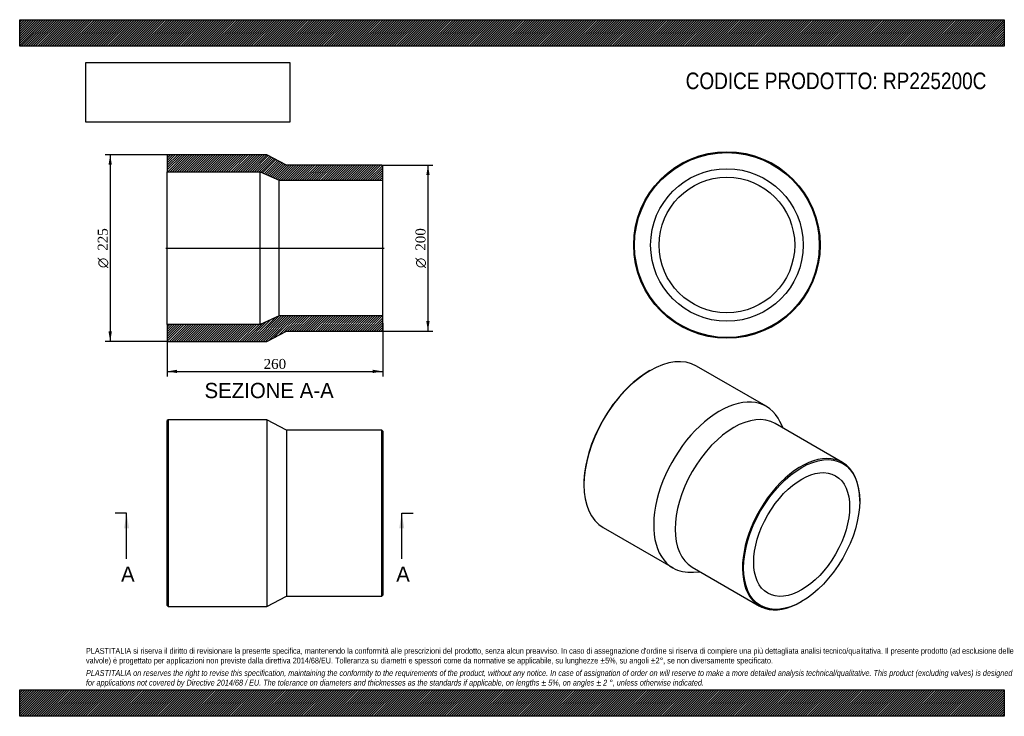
# Model space of a CAD drawing. Header units: millimetres. Extents: x 0 to 1188, y 0 to 840.
import ezdxf
from ezdxf.enums import TextEntityAlignment as Align
from ezdxf.lldxf.tags import DXFTag

# ---------------------------------------------------------------- set-up
doc = ezdxf.new("R2010")
doc.units = ezdxf.units.MM
doc.header["$LTSCALE"] = 4
for name, color, linetype in [('Default', 7, 'Continuous'), ('DV4_Default', 7, 'Continuous'), ('RP225200C', 7, 'Continuous')]:
    doc.layers.add(name, color=color, linetype=linetype)
doc.styles.add('SEACAD_Solid_Edge_ANSI', font='seans.ttf')
doc.styles.add('SEACAD_Solid_Edge_ANSI1_Symbols', font='semeca1.ttf')
doc.styles.add('SEACAD_Times_New_Roman', font='times.ttf')
tags = doc.linetypes.add('CENTER2', pattern=[28.575, 19.05, -3.175, 3.175, -3.175]).pattern_tags.tags
tags[10:11] = [DXFTag(74, 4), DXFTag(75, 0), DXFTag(340, '0'), DXFTag(46, 0.0), DXFTag(50, 0.0), DXFTag(44, 0.0), DXFTag(45, 0.0)]
tags[8:9] = [DXFTag(74, 4), DXFTag(75, 0), DXFTag(340, '0'), DXFTag(46, 0.0), DXFTag(50, 0.0), DXFTag(44, 0.0), DXFTag(45, 0.0)]
tags[6:7] = [DXFTag(74, 4), DXFTag(75, 0), DXFTag(340, '0'), DXFTag(46, 0.0), DXFTag(50, 0.0), DXFTag(44, 0.0), DXFTag(45, 0.0)]
tags[4:5] = [DXFTag(74, 4), DXFTag(75, 0), DXFTag(340, '0'), DXFTag(46, 0.0), DXFTag(50, 0.0), DXFTag(44, 0.0), DXFTag(45, 0.0)]
doc.dimstyles.new('ANSImm', dxfattribs={"dimtxt": 12, "dimasz": 12, "dimexe": 6, "dimexo": 0, "dimgap": 3, "dimtad": 1, "dimdsep": 46, "dimtxsty": 'SEACAD_Times_New_Roman', "dimblk1": '_SE_FILLED', "dimblk2": '_SE_FILLED', "dimsah": 1, "dimcen": 6, "dimazin": 0, "dimtfac": 0.85, "dimtdec": 3, "dimtofl": 0, "dimtmove": 0, "dimatfit": 3, "dimfxl": 1, "dimarcsym": 0})
picture_1 = doc.add_image_def('image1.jpg', size_in_pixel=(4302, 1260))

# ---------------------------------------------------------------- blocks, each defined once
blk = doc.blocks.new('SE')
at = {"layer": 'RP225200C', "color": 7, "linetype": 'Continuous'}
for p, q in [((179, 357.5), (178, 356.5)), ((178, 133.5), (178, 356.5)), ((179, 357.5), (179, 132.5)), ((298, 357.5), (179, 357.5)), ((298, 357.5), (298, 132.5)), ((322, 345), (298, 357.5)), ((322, 345), (322, 145)), ((437, 345), (322, 345)), ((437, 145), (437, 345)), ((438, 344), (437, 345)), ((438, 344), (438, 146)), ((298, 132.5), (322, 145)), ((322, 145), (437, 145)), ((437, 145), (438, 146)), ((178, 133.5), (179, 132.5)), ((179, 132.5), (298, 132.5))]:
    blk.add_line(p, q, dxfattribs=at)
blk = doc.blocks.new('SE1')
at = {"layer": 'RP225200C', "color": 7, "linetype": 'Continuous'}
for p, q in [((760.4, 416.8), (759.6, 416.4)), ((900.8, 373.8), (816.6, 422.3)), ((992.8, 306.2), (911.5, 353.1)), ((921, 347.6), (917.5, 355)), ((680.8, 279.8), (680.8, 279)), ((1013.5, 259.6), (1013.5, 260.4)), ((704.1, 227.5), (788.3, 178.9)), ((811.5, 179.9), (892.8, 133)), ((812.9, 173.8), (821, 174.4)), ((942.8, 137.9), (943.5, 138.3))]:
    blk.add_line(p, q, dxfattribs=at)
for centre, major_axis, start_param, end_param in [((760.4, 324.9), (-56.3, -97.4), 3.141593, 6.283185), ((759.6, 325.3), (55.8, 96.6), 0.785398, 2.356195), ((844.5, 276.3), (-56.3, -97.4), 2.764429, 6.283185), ((861.5, 266.5), (-50, -86.6), 3.141593, 6.283185), ((942.8, 219.6), (50, 86.6), 0, 3.926991), ((942.8, 219.6), (50, 86.6), 5.497787, 6.283185), ((844.5, 276.3), (-56.3, -97.4), 0, 0.377163)]:
    blk.add_ellipse(centre, major_axis=major_axis, ratio=0.57735, start_param=start_param, end_param=end_param, dxfattribs=at)
for major_axis in [(-49.5, -85.7), (-40.9, -70.8)]:
    blk.add_ellipse((943.5, 219.2), major_axis=major_axis, ratio=0.57735, dxfattribs=at)
blk = doc.blocks.new('SE2')
at = {"layer": 'RP225200C', "color": 7, "linetype": 'Continuous'}
for radius in [112.5, 111.5, 92, 81.8]:
    blk.add_circle((853.3, 568.3), radius, dxfattribs=at)
blk = doc.blocks.new('SE4')
at = {"color": 7, "linetype": 'Continuous', "style": 'SEACAD_Solid_Edge_ANSI'}
blk.add_text('A', height=18.4, dxfattribs=at).set_placement((122.3, 180.6), align=Align.TOP_LEFT)
blk = doc.blocks.new('SE5')
at = {"color": 7, "linetype": 'Continuous', "style": 'SEACAD_Solid_Edge_ANSI'}
blk.add_text('A', height=18.4, dxfattribs=at).set_placement((454.3, 180.6), align=Align.TOP_LEFT)
blk = doc.blocks.new('SEANNOT_GROUP')
at = {"linetype": 'Continuous'}
blk.add_hatch(color=7, dxfattribs=at).paths.add_polyline_path([(132, 226.6), (129, 245), (125.9, 226.6)])
at = {"color": 7, "linetype": 'Continuous'}
blk.add_lwpolyline([(129, 189.8), (129, 245)], dxfattribs=at)
blk = doc.blocks.new('SEANNOT_GROUP1')
at = {"linetype": 'Continuous'}
blk.add_hatch(color=7, dxfattribs=at).paths.add_polyline_path([(464, 226.6), (461, 245), (457.9, 226.6)])
at = {"color": 7, "linetype": 'Continuous'}
blk.add_lwpolyline([(461, 189.8), (461, 245)], dxfattribs=at)
blk = doc.blocks.new('SE3')
at = {"layer": 'Default', "color": 7, "linetype": 'CENTER2'}
for p, q in [((129, 245), (115.2, 245)), ((461, 245), (474.8, 245))]:
    blk.add_line(p, q, dxfattribs=at)
at = {"layer": 'Default', "color": 7, "linetype": 'CENTER2', "const_width": 0.0001}
blk.add_lwpolyline([(129, 245), (461, 245)], dxfattribs=at)
at = {"layer": 'Default'}
for name in ['SEANNOT_GROUP', 'SEANNOT_GROUP1', 'SE4', 'SE5']:
    blk.add_blockref(name, (0, 0), dxfattribs=at)
blk = doc.blocks.new('SE6')
at = {"layer": 'RP225200C', "linetype": 'Continuous'}
h = blk.add_hatch(dxfattribs=at)
h.set_pattern_fill('LINE', scale=0.62992, angle=45, style=0)
h.paths.add_polyline_path([(322, 664.6), (298, 677.1), (179, 677.1), (178, 676.1), (178, 656.6), (290, 656.6), (313, 646.4), (438, 646.4), (438, 663.6), (437, 664.6)])
h = blk.add_hatch(dxfattribs=at)
h.set_pattern_fill('LINE', scale=0.62992, angle=45, style=0)
h.paths.add_polyline_path([(298, 452.1), (322, 464.6), (437, 464.6), (438, 465.6), (438, 482.8), (313, 482.8), (290, 472.6), (178, 472.6), (178, 453.1), (179, 452.1)])
at = {"layer": 'DV4_Default', "color": 7, "linetype": 'CENTER2'}
blk.add_line((176.2, 564.6), (439.7, 564.6), dxfattribs=at)
at = {"layer": 'RP225200C', "color": 7, "linetype": 'Continuous'}
for p, q in [((178, 676.1), (179, 677.1)), ((178, 676.1), (178, 656.6)), ((298, 677.1), (179, 677.1)), ((322, 664.6), (298, 677.1)), ((178, 472.6), (178, 656.6)), ((178, 656.6), (290, 656.6)), ((290, 472.6), (290, 656.6)), ((290, 656.6), (313, 646.4)), ((437, 664.6), (322, 664.6)), ((437, 664.6), (438, 663.6)), ((438, 646.4), (438, 663.6)), ((313, 482.8), (313, 646.4)), ((313, 646.4), (438, 646.4)), ((438, 482.8), (438, 646.4)), ((313, 482.8), (290, 472.6)), ((438, 482.8), (313, 482.8)), ((438, 465.6), (438, 482.8)), ((290, 472.6), (178, 472.6)), ((178, 472.6), (178, 453.1)), ((298, 452.1), (322, 464.6)), ((322, 464.6), (437, 464.6)), ((438, 465.6), (437, 464.6)), ((179, 452.1), (178, 453.1)), ((179, 452.1), (298, 452.1))]:
    blk.add_line(p, q, dxfattribs=at)
blk = doc.blocks.new('GDimGGroup')
at = {"layer": 'Default', "linetype": 'Continuous'}
for points in [[(494.6, 652.6), (492.6, 664.6), (490.6, 652.6)], [(494.6, 476.6), (490.6, 476.6), (492.6, 464.6)]]:
    blk.add_hatch(color=7, dxfattribs=at).paths.add_polyline_path(points)
at = {"layer": 'Default', "color": 7, "linetype": 'Continuous'}
for p, q in [((437, 664.6), (498.6, 664.6)), ((492.6, 664.6), (492.6, 464.6)), ((437, 464.6), (498.6, 464.6))]:
    blk.add_line(p, q, dxfattribs=at)
for s, style, p in [('200', 'SEACAD_Times_New_Roman', (477.6, 561.4)), ('O', 'SEACAD_Solid_Edge_ANSI1_Symbols', (477.6, 540.5))]:
    blk.add_text(s, height=12, rotation=90, dxfattribs=dict(at, style=style)).set_placement(p, align=Align.TOP_LEFT)
blk = doc.blocks.new('DMBLK214')
at = {"layer": 'Default', "linetype": 'Continuous'}
for points in [[(190, 413.9), (190, 417.9), (178, 415.9)], [(426, 413.9), (438, 415.9), (426, 417.9)]]:
    blk.add_hatch(color=7, dxfattribs=at).paths.add_polyline_path(points)
at = {"layer": 'Default', "color": 7, "linetype": 'Continuous'}
for p, q in [((438, 474.2), (438, 409.9)), ((178, 462.9), (178, 409.9)), ((178, 415.9), (438, 415.9))]:
    blk.add_line(p, q, dxfattribs=at)
at = {"layer": 'Default', "color": 7, "linetype": 'Continuous', "style": 'SEACAD_Times_New_Roman'}
blk.add_text('260', height=12, dxfattribs=at).set_placement((294.3, 430.9), align=Align.TOP_LEFT)
blk = doc.blocks.new('_SE_FILLED')
at = {"color": 0}
blk.add_line((0, 0), (-1, 0), dxfattribs=at)
blk.add_solid([(0, 0), (-1, -0.1665), (-1, 0.1665), (0, 0)], dxfattribs=at)
blk = doc.blocks.new('GDimGGroup1')
at = {"layer": 'Default', "linetype": 'Continuous'}
for points in [[(107.2, 665.1), (111.2, 665.1), (109.2, 677.1)], [(107.2, 464.1), (109.2, 452.1), (111.2, 464.1)]]:
    blk.add_hatch(color=7, dxfattribs=at).paths.add_polyline_path(points)
at = {"layer": 'Default', "color": 7, "linetype": 'Continuous'}
for p, q in [((179, 677.1), (103.2, 677.1)), ((109.2, 677.1), (109.2, 452.1)), ((179, 452.1), (103.2, 452.1))]:
    blk.add_line(p, q, dxfattribs=at)
for s, style, p in [('225', 'SEACAD_Times_New_Roman', (94.2, 561.4)), ('O', 'SEACAD_Solid_Edge_ANSI1_Symbols', (94.2, 540.5))]:
    blk.add_text(s, height=12, rotation=90, dxfattribs=dict(at, style=style)).set_placement(p, align=Align.TOP_LEFT)

msp = doc.modelspace()

# ---------------------------------------------------------------- hatches: boundary and pattern name
at = {"layer": 'Default', "linetype": 'Continuous'}
h = msp.add_hatch(dxfattribs=at)
h.set_pattern_fill('LINE', scale=0.629921, angle=45, style=0)
h.paths.add_polyline_path([(1188, 808), (1188, 840), (0, 840), (0, 808)])
for points in [[(1188, 808), (1188, 840), (0, 840), (0, 808)], [(1188, 0), (1188, 32), (0, 32), (0, 0)]]:
    msp.add_hatch(color=7, dxfattribs=at).paths.add_polyline_path(points)
h = msp.add_hatch(dxfattribs=at)
h.set_pattern_fill('LINE', scale=0.629921, angle=45, style=0)
h.paths.add_polyline_path([(1188, 0), (1188, 32), (0, 32), (0, 0)])

# ---------------------------------------------------------------- linework, layer by layer
at = {"layer": 'Default', "color": 7, "linetype": 'Continuous'}
for p, q in [((0, 840), (1188, 840)), ((0, 808), (0, 840)), ((1188, 840), (1188, 808)), ((1188, 808), (0, 808)), ((0, 32), (1188, 32)), ((0, 0), (0, 32)), ((1188, 32), (1188, 0)), ((1188, 0), (0, 0))]:
    msp.add_line(p, q, dxfattribs=at)

# ---------------------------------------------------------------- block references
at = {"layer": 'Default'}
for name in ['SE2', 'GDimGGroup1', 'SE6', 'GDimGGroup', 'SE1', 'SE', 'SE3']:
    msp.add_blockref(name, (0, 0), dxfattribs=at)

# ---------------------------------------------------------------- texts
at = {"layer": 'Default', "color": 7, "linetype": 'Continuous', "style": 'SEACAD_Solid_Edge_ANSI'}
msp.add_text('SEZIONE A-A', height=18.4, dxfattribs=at).set_placement((223.019, 402.06), align=Align.TOP_LEFT)
at = {"layer": 'Default', "attachment_point": 1}
for s, insert, char_height, width in [('{\\fArial Narrow|b0||i0||c0|p34;\\C7;\\H20.;\\W1.;CODICE PRODOTTO: RP225200C}', (803.555, 776.254), 20, 364.05913), ("{\\fArial Narrow|b0||i0||c0|p34;\\C7;\\H7.;\\W1.;PLASTITALIA si riserva il diritto di revisionare la presente specifica, mantenendo la conformità alle prescrizioni del prodotto, senza alcun preavviso. In caso di assegnazione d'ordine si riserva di compiere una più dettagliata analisi tecnico/qualitativa. Il presente prodotto (ad esclusione delle \\P}{\\fArial Narrow|b0||i0||c0|p34;\\C7;\\H7.;\\W1.;valvole) è progettato per applicazioni non previste dalla direttiva 2014/68/EU. Tolleranza su diametri e spessori come da normative se applicabile, su lunghezze ±5%, su angoli ±2°, se non diversamente specificato.\\P}{\\fArial Narrow|b0||i0||c0|p34;\\C7;\\H2.;\\W1.;   \\P}{\\fArial Narrow|b0||i1||c0|p34;\\C7;\\H7.;\\W1.;PLASTITALIA on reserves the right to revise this specification, maintaining the conformity to the requirements of the product, without any notice. In case of assignation of order on will reserve to make a more detailed analysis technical/qualitative. This product (excluding valves) is designed \\P}{\\fArial Narrow|b0||i1||c0|p34;\\C7;\\H7.;\\W1.;for applications not covered by Directive 2014/68 / EU. The tolerance on diameters and thicknesses as the standards if applicable, on lengths ± 5%, on angles ± 2 °, unless otherwise indicated.\\P}", (80, 82.409), 7, 1028)]:
    msp.add_mtext(s, dxfattribs=dict(at, insert=insert, char_height=char_height, width=width))

# ---------------------------------------------------------------- dimensions: what is measured, and where the dimension line sits
at = {"layer": 'Default', "color": 7, "linetype": 'Continuous'}
dim = msp.add_linear_dim(base=(437.976, 415.889), p1=(177.976, 462.86), p2=(437.976, 474.21), text='\\A1;<>', dimstyle='ANSImm', dxfattribs=at)
dim.commit()
dim.dimension.update_dxf_attribs({"geometry": 'DMBLK214', "text_midpoint": (307.976, 415.889), "dimtype": 160})

# ---------------------------------------------------------------- pictures from other files: only their frames are drawn
image = msp.add_image(picture_1, insert=(80, 716.413), size_in_units=(245.829, 72))
image.dxf.flags = 7

doc.saveas('drawing.dxf')
